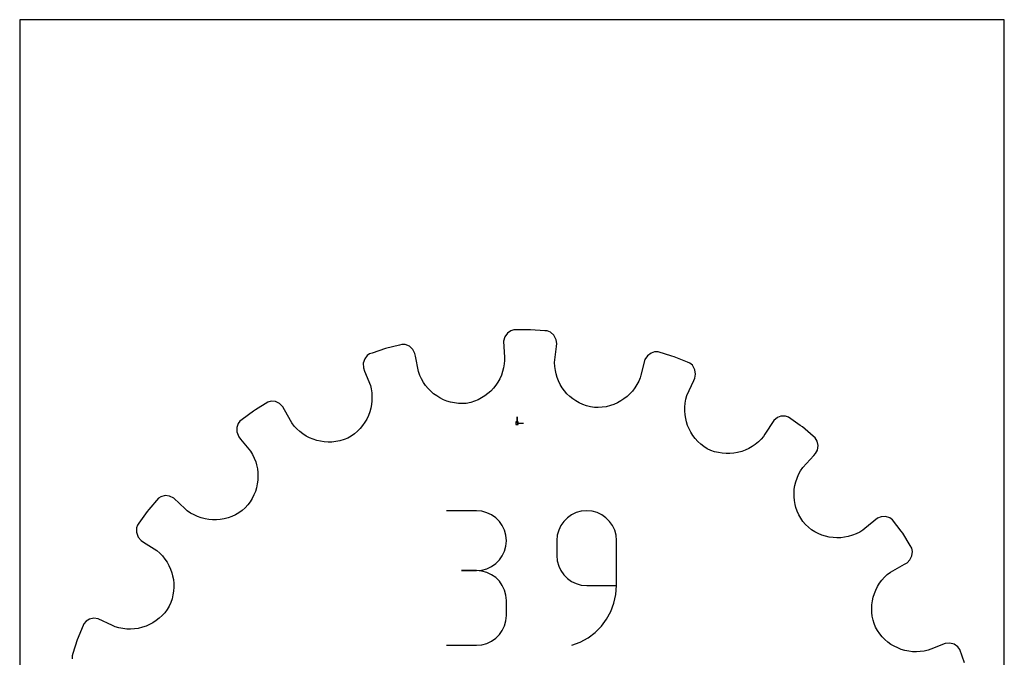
# Model space of a CAD drawing. Extents: x 0 to 216, y 0 to 279.
# Tile 2 of 2: x 0 to 216, y 140 to 279. Entities that reach past the tile are written whole.
import ezdxf

# ---------------------------------------------------------------- set-up
doc = ezdxf.new("R2010")
doc.units = 0

msp = doc.modelspace()

# ---------------------------------------------------------------- linework, layer by layer
at = {"layer": 'annotation', "color": 1}
for p, q in [((109.051908, 190.959435), (109.051908, 192.388185)), ((109.051908, 190.959435), (109.051908, 192.388185)), ((109.051908, 192.388185), (109.051908, 190.959435)), ((109.051908, 190.959435), (110.480658, 190.959435)), ((100.1702, 171.760015), (93.621669, 171.760015)), ((101.347969, 171.654301), (100.1702, 171.760015)), ((102.456209, 171.349649), (101.347969, 171.654301)), ((103.476487, 170.864795), (102.456209, 171.349649)), ((104.39037, 170.218478), (103.476487, 170.864795)), ((121.021858, 170.898323), (120.10767, 170.251068)), ((122.041756, 171.383658), (121.021858, 170.898323)), ((123.148702, 171.688488), (122.041756, 171.383658)), ((124.324035, 171.794228), (123.148702, 171.688488)), ((125.501804, 171.688488), (124.324035, 171.794228)), ((124.324035, 171.794228), (124.324035, 171.794228)), ((126.610044, 171.383658), (125.501804, 171.688488)), ((127.630322, 170.898323), (126.610044, 171.383658)), ((128.544206, 170.251068), (127.630322, 170.898323)), ((105.179427, 169.429435), (104.39037, 170.218478)), ((105.825224, 168.516401), (105.179427, 169.429435)), ((106.309329, 167.498114), (105.825224, 168.516401)), ((118.671067, 168.545134), (118.185972, 167.523626)), ((119.317853, 169.460476), (118.671067, 168.545134)), ((120.10767, 170.251068), (119.317853, 169.460476)), ((129.333262, 169.460476), (128.544206, 170.251068)), ((129.979059, 168.545134), (129.333262, 169.460476)), ((130.463164, 167.523626), (129.979059, 168.545134)), ((106.613309, 166.393312), (106.309329, 167.498114)), ((106.718732, 165.220731), (106.613309, 166.393312)), ((117.881231, 166.414536), (117.775504, 165.23645)), ((118.185972, 167.523626), (117.881231, 166.414536)), ((130.767144, 166.414536), (130.463164, 167.523626)), ((130.872567, 165.23645), (130.767144, 166.414536)), ((106.613309, 164.042645), (106.718732, 165.220731)), ((106.718732, 165.220731), (106.718732, 165.220731)), ((117.775504, 165.23645), (117.775504, 161.957561)), ((130.872567, 155.401633), (130.872567, 165.23645)), ((130.872567, 165.23645), (130.872567, 165.23645)), ((105.825224, 161.912047), (106.309329, 162.933555)), ((106.309329, 162.933555), (106.613309, 164.042645)), ((117.775504, 161.957561), (117.775504, 161.957561)), ((117.775504, 161.957561), (117.881231, 160.779539)), ((103.476487, 159.558858), (104.39037, 160.206113)), ((104.39037, 160.206113), (105.179427, 160.996705)), ((105.179427, 160.996705), (105.825224, 161.912047)), ((117.881231, 160.779539), (118.185972, 159.670619)), ((100.1702, 158.662953), (96.891311, 158.662953)), ((96.891311, 158.662953), (100.1702, 158.662953)), ((100.1702, 158.662953), (101.347969, 158.768693)), ((101.347969, 158.557238), (100.1702, 158.662953)), ((100.1702, 158.662953), (100.1702, 158.662953)), ((101.347969, 158.768693), (102.456209, 159.073523)), ((102.456209, 158.252586), (101.347969, 158.557238)), ((102.456209, 159.073523), (103.476487, 159.558858)), ((103.476487, 157.767733), (102.456209, 158.252586)), ((104.39037, 157.121416), (103.476487, 157.767733)), ((118.185972, 159.670619), (118.671067, 158.649357)), ((118.671067, 158.649357), (119.317853, 157.734306)), ((119.317853, 157.734306), (120.10767, 156.944022)), ((105.179427, 156.332372), (104.39037, 157.121416)), ((105.825224, 155.419338), (105.179427, 156.332372)), ((120.10767, 156.944022), (121.021858, 156.297058)), ((121.021858, 156.297058), (122.041756, 155.811969)), ((122.041756, 155.811969), (123.148702, 155.507309)), ((123.148702, 155.507309), (124.324035, 155.401633)), ((106.309329, 154.401052), (105.825224, 155.419338)), ((106.613309, 153.29625), (106.309329, 154.401052)), ((106.718732, 152.123668), (106.613309, 153.29625)), ((124.324035, 155.401633), (130.872567, 155.401633)), ((130.30446, 151.502244), (130.72758, 153.413346)), ((130.72758, 153.413346), (130.872567, 155.401633)), ((106.718732, 148.844779), (106.718732, 152.123668)), ((106.718732, 152.123668), (106.718732, 152.123668)), ((129.620971, 149.692362), (130.30446, 151.502244)), ((128.694875, 148.007732), (129.620971, 149.692362)), ((106.309329, 146.56665), (106.613309, 147.671711)), ((106.613309, 147.671711), (106.718732, 148.844779)), ((127.543936, 146.47239), (128.694875, 148.007732)), ((105.179427, 144.635314), (105.825224, 145.548287)), ((105.825224, 145.548287), (106.309329, 146.56665)), ((124.638576, 143.945703), (126.185915, 145.110369)), ((126.185915, 145.110369), (127.543936, 146.47239)), ((101.347969, 142.411148), (102.456209, 142.715648)), ((102.456209, 142.715648), (103.476487, 143.200304)), ((103.476487, 143.200304), (104.39037, 143.846423)), ((104.39037, 143.846423), (105.179427, 144.635314)), ((121.046996, 142.30457), (122.919682, 143.002425)), ((122.919682, 143.002425), (124.638576, 143.945703)), ((93.621669, 142.305495), (100.1702, 142.305495)), ((100.1702, 142.305495), (101.347969, 142.411148)), ((100.1702, 142.305495), (100.1702, 142.305495)), ((121.046996, 142.30457), (121.046996, 142.30457))]:
    msp.add_line(p, q, dxfattribs=at)
at = {"layer": 'boundary', "color": 5}
for p, q in [((106.374263, 209.8742), (106.104357, 208.912723)), ((106.943909, 210.665691), (106.374263, 209.8742)), ((107.713146, 211.207828), (106.943909, 210.665691)), ((108.316122, 211.397854), (107.713146, 211.207828)), ((111.443698, 211.430444), (108.316122, 211.397854)), ((112.007266, 211.436317), (111.443698, 211.430444)), ((115.127761, 211.22333), (112.007266, 211.436317)), ((115.690053, 211.184952), (115.127761, 211.22333)), ((116.387554, 210.920202), (115.690053, 211.184952)), ((117.131107, 210.276567), (116.387554, 210.920202)), ((117.64004, 209.268963), (117.131107, 210.276567)), ((80.224227, 207.338126), (77.259778, 206.341104)), ((83.257565, 208.100275), (80.224227, 207.338126)), ((83.804152, 208.237609), (83.257565, 208.100275)), ((84.549344, 208.200872), (83.804152, 208.237609)), ((85.455806, 207.818905), (84.549344, 208.200872)), ((86.179901, 207.154709), (85.455806, 207.818905)), ((106.104357, 208.912723), (106.28449, 205.337341)), ((117.298989, 204.269319), (117.705977, 207.810278)), ((117.780093, 208.424134), (117.64004, 209.268963)), ((117.705977, 207.810278), (117.780093, 208.424134)), ((76.211034, 205.794198), (75.646746, 205.040786)), ((76.725604, 206.161447), (76.211034, 205.794198)), ((77.259778, 206.341104), (76.725604, 206.161447)), ((86.645235, 206.25765), (86.179901, 207.154709)), ((86.764431, 205.650938), (86.645235, 206.25765)), ((87.42592, 202.283934), (86.764431, 205.650938)), ((106.28449, 205.337341), (106.323076, 204.720204)), ((137.660879, 205.766662), (137.107308, 204.936049)), ((138.44769, 206.344062), (137.660879, 205.766662)), ((139.232808, 206.622774), (138.44769, 206.344062)), ((139.978733, 206.61607), (139.232808, 206.622774)), ((142.963381, 205.680642), (139.978733, 206.61607)), ((143.501194, 205.512085), (142.963381, 205.680642)), ((146.403197, 204.345315), (143.501194, 205.512085)), ((75.646746, 205.040786), (75.349416, 204.111927)), ((75.349416, 204.111927), (75.389888, 203.11422)), ((75.389888, 203.11422), (75.631473, 202.385603)), ((106.113814, 203.120781), (105.900573, 202.288525)), ((106.255656, 203.97778), (106.113814, 203.120781)), ((106.323076, 204.720204), (106.255656, 203.97778)), ((117.338792, 203.392478), (117.298989, 204.269319)), ((117.453242, 202.534299), (117.338792, 203.392478)), ((137.107308, 204.936049), (136.173774, 201.479934)), ((146.926119, 204.135072), (146.403197, 204.345315)), ((147.507544, 203.667504), (146.926119, 204.135072)), ((148.045896, 202.678879), (147.507544, 203.667504)), ((75.631473, 202.385603), (76.893435, 199.194721)), ((87.724566, 201.455901), (87.42592, 202.283934)), ((88.089232, 200.668622), (87.724566, 201.455901)), ((105.619325, 201.484889), (105.273261, 200.713579)), ((105.900573, 202.288525), (105.619325, 201.484889)), ((117.601724, 201.822147), (117.453242, 202.534299)), ((117.846497, 201.007576), (117.601724, 201.822147)), ((118.157486, 200.221479), (117.846497, 201.007576)), ((136.019756, 200.881051), (135.726261, 200.195776)), ((136.173774, 201.479934), (136.019756, 200.881051)), ((147.800434, 200.302394), (148.060645, 200.863343)), ((148.188416, 201.710078), (148.045896, 202.678879)), ((148.060645, 200.863343), (148.188416, 201.710078)), ((76.893435, 199.194721), (77.058888, 198.467758)), ((88.515598, 199.923697), (88.089232, 200.668622)), ((89.000158, 199.224561), (88.515598, 199.923697)), ((89.538986, 198.573365), (89.000158, 199.224561)), ((104.398168, 199.280255), (103.875673, 198.625728)), ((104.865226, 199.977719), (104.398168, 199.280255)), ((105.273261, 200.713579), (104.865226, 199.977719)), ((118.532056, 199.468344), (118.157486, 200.221479)), ((118.967004, 198.750674), (118.532056, 199.468344)), ((119.4599, 198.073614), (118.967004, 198.750674)), ((134.866366, 198.698808), (134.350619, 198.021529)), ((135.326421, 199.424605), (134.866366, 198.698808)), ((135.726261, 200.195776), (135.326421, 199.424605)), ((146.318986, 197.060306), (147.800434, 200.302394)), ((77.058888, 198.467758), (77.188511, 197.608791)), ((77.188511, 197.608791), (77.242845, 196.751452)), ((77.242845, 196.751452), (77.223809, 195.900249)), ((90.12785, 197.972416), (89.538986, 198.573365)), ((90.763228, 197.424411), (90.12785, 197.972416)), ((91.441083, 196.932293), (90.763228, 197.424411)), ((92.15788, 196.498775), (91.441083, 196.932293)), ((92.909261, 196.125478), (92.15788, 196.498775)), ((101.291174, 196.502435), (100.536852, 196.112364)), ((102.005184, 196.951989), (101.291174, 196.502435)), ((102.676258, 197.458306), (102.005184, 196.951989)), ((103.300736, 198.017419), (102.676258, 197.458306)), ((103.875673, 198.625728), (103.300736, 198.017419)), ((120.007099, 197.43914), (119.4599, 198.073614)), ((120.606576, 196.852169), (120.007099, 197.43914)), ((121.255047, 196.316021), (120.606576, 196.852169)), ((133.167514, 196.820979), (132.508119, 196.302374)), ((133.782993, 197.394831), (133.167514, 196.820979)), ((134.350619, 198.021529), (133.782993, 197.394831)), ((146.085887, 196.21412), (146.318986, 197.060306)), ((54.389967, 195.58113), (51.740274, 193.919227)), ((55.109992, 195.77677), (54.389967, 195.58113)), ((56.089866, 195.693421), (55.109992, 195.77677)), ((56.983635, 195.285447), (56.089866, 195.693421)), ((57.703574, 194.576059), (56.983635, 195.285447)), ((59.373265, 191.578119), (57.703574, 194.576059)), ((77.133008, 195.059482), (76.972598, 194.233336)), ((77.223809, 195.900249), (77.133008, 195.059482)), ((93.691575, 195.815903), (92.909261, 196.125478)), ((94.501037, 195.572138), (93.691575, 195.815903)), ((95.333662, 195.397105), (94.501037, 195.572138)), ((96.18587, 195.293528), (95.333662, 195.397105)), ((97.053169, 195.263094), (96.18587, 195.293528)), ((97.931842, 195.308602), (97.053169, 195.263094)), ((98.919821, 195.525816), (97.931842, 195.308602)), ((99.745409, 195.785768), (98.919821, 195.525816)), ((100.536852, 196.112364), (99.745409, 195.785768)), ((121.949462, 195.833881), (121.255047, 196.316021)), ((122.687233, 195.410206), (121.949462, 195.833881)), ((123.465423, 195.04811), (122.687233, 195.410206)), ((124.281137, 194.751484), (123.465423, 195.04811)), ((125.131199, 194.523565), (124.281137, 194.751484)), ((126.005058, 194.427176), (125.131199, 194.523565)), ((126.872354, 194.408158), (126.005058, 194.427176)), ((127.728247, 194.463069), (126.872354, 194.408158)), ((128.569029, 194.590141), (127.728247, 194.463069)), ((129.512679, 194.827299), (128.569029, 194.590141)), ((130.307276, 195.101378), (129.512679, 194.827299)), ((131.074022, 195.440179), (130.307276, 195.101378)), ((131.809016, 195.841282), (131.074022, 195.440179)), ((132.508119, 196.302374), (131.809016, 195.841282)), ((145.840126, 193.660721), (145.848022, 194.509786)), ((145.848022, 194.509786), (145.929403, 195.362404)), ((145.929403, 195.362404), (146.085887, 196.21412)), ((51.262817, 193.619764), (48.751729, 191.755015)), ((51.740274, 193.919227), (51.262817, 193.619764)), ((76.449114, 192.642452), (76.090394, 191.885916)), ((76.74376, 193.426311), (76.449114, 192.642452)), ((76.972598, 194.233336), (76.74376, 193.426311)), ((145.903824, 192.818759), (145.840126, 193.660721)), ((146.037427, 191.988625), (145.903824, 192.818759)), ((166.147368, 192.192747), (165.363951, 191.573497)), ((166.923699, 192.494306), (166.147368, 192.192747)), ((167.906655, 192.520868), (166.923699, 192.494306)), ((168.614142, 192.284138), (167.906655, 192.520868)), ((171.163554, 190.472104), (168.614142, 192.284138)), ((47.92304, 190.910985), (47.619609, 190.020178)), ((47.619609, 190.020178), (47.623711, 189.044831)), ((48.299248, 191.418999), (47.92304, 190.910985)), ((48.751729, 191.755015), (48.299248, 191.418999)), ((59.674132, 191.03791), (59.373265, 191.578119)), ((60.214079, 190.342969), (59.674132, 191.03791)), ((60.804286, 189.706601), (60.214079, 190.342969)), ((75.187375, 190.472475), (74.647379, 189.82388)), ((75.669272, 191.161128), (75.187375, 190.472475)), ((76.090394, 191.885916), (75.669272, 191.161128)), ((146.200151, 191.296406), (146.037427, 191.988625)), ((146.459647, 190.500415), (146.200151, 191.296406)), ((146.784344, 189.728123), (146.459647, 190.500415)), ((165.363951, 191.573497), (163.408086, 188.574963)), ((171.622941, 190.145588), (171.163554, 190.472104)), ((174.022301, 188.139045), (171.622941, 190.145588)), ((47.623711, 189.044831), (48.031551, 187.96665)), ((48.031551, 187.96665), (48.425494, 187.490077)), ((61.43959, 189.130487), (60.804286, 189.706601)), ((62.116419, 188.615049), (61.43959, 189.130487)), ((62.830319, 188.161894), (62.116419, 188.615049)), ((63.575996, 187.772464), (62.830319, 188.161894)), ((72.69372, 188.16249), (71.938174, 187.717398)), ((73.398435, 188.664696), (72.69372, 188.16249)), ((74.050536, 189.219788), (73.398435, 188.664696)), ((74.647379, 189.82388), (74.050536, 189.219788)), ((147.172794, 188.984145), (146.784344, 189.728123)), ((147.624015, 188.274311), (147.172794, 188.984145)), ((148.135382, 187.60085), (147.624015, 188.274311)), ((163.076547, 188.05299), (162.585852, 187.492223)), ((163.408086, 188.574963), (163.076547, 188.05299)), ((174.45465, 187.777479), (174.022301, 188.139045)), ((48.425494, 187.490077), (50.611716, 184.845287)), ((64.349559, 187.447972), (63.575996, 187.772464)), ((65.146261, 187.189493), (64.349559, 187.447972)), ((65.962164, 186.998192), (65.146261, 187.189493)), ((66.79205, 186.875624), (65.962164, 186.998192)), ((67.631921, 186.82283), (66.79205, 186.875624)), ((68.477194, 186.841175), (67.631921, 186.82283)), ((69.323213, 186.931912), (68.477194, 186.841175)), ((70.165423, 187.09639), (69.323213, 186.931912)), ((71.125259, 187.383724), (70.165423, 187.09639)), ((71.938174, 187.717398), (71.125259, 187.383724)), ((148.706239, 186.970191), (148.135382, 187.60085)), ((149.334271, 186.385111), (148.706239, 186.970191)), ((150.018275, 185.850843), (149.334271, 186.385111)), ((150.756308, 185.371492), (150.018275, 185.850843)), ((160.605736, 185.849659), (159.872112, 185.428852)), ((161.305515, 186.334249), (160.605736, 185.849659)), ((161.96722, 186.882304), (161.305515, 186.334249)), ((162.585852, 187.492223), (161.96722, 186.882304)), ((174.897346, 187.007161), (174.45465, 187.777479)), ((175.069728, 186.046709), (174.897346, 187.007161)), ((174.905649, 185.080948), (175.069728, 186.046709)), ((50.611716, 184.845287), (51.062288, 184.089799)), ((51.062288, 184.089799), (51.440379, 183.308875)), ((151.558063, 185.010226), (150.756308, 185.371492)), ((152.37652, 184.723508), (151.558063, 185.010226)), ((153.207592, 184.511286), (152.37652, 184.723508)), ((154.04656, 184.372344), (153.207592, 184.511286)), ((154.889092, 184.305998), (154.04656, 184.372344)), ((155.730328, 184.310351), (154.889092, 184.305998)), ((156.565679, 184.384857), (155.730328, 184.310351)), ((157.390912, 184.528789), (156.565679, 184.384857)), ((158.321989, 184.783694), (157.390912, 184.528789)), ((159.109525, 185.073383), (158.321989, 184.783694)), ((159.872112, 185.428852), (159.109525, 185.073383)), ((171.691188, 181.236818), (174.101951, 183.862503)), ((174.101951, 183.862503), (174.522765, 184.315602)), ((174.522765, 184.315602), (174.905649, 185.080948)), ((51.440379, 183.308875), (51.746197, 182.50704)), ((51.746197, 182.50704), (51.944383, 181.814009)), ((51.944383, 181.814009), (52.117585, 180.986466)), ((52.117585, 180.986466), (52.219922, 180.151324)), ((52.252196, 179.312833), (52.213948, 178.476461)), ((52.219922, 180.151324), (52.252196, 179.312833)), ((170.455077, 178.956508), (170.796085, 179.742477)), ((170.796085, 179.742477), (171.208097, 180.504156)), ((171.208097, 180.504156), (171.691188, 181.236818)), ((52.106672, 177.646016), (51.929955, 176.826649)), ((52.213948, 178.476461), (52.106672, 177.646016)), ((169.856001, 176.500079), (169.98515, 177.330625)), ((169.98515, 177.330625), (170.184902, 178.151313)), ((170.184902, 178.151313), (170.455077, 178.956508)), ((31.907935, 175.086862), (30.950468, 174.863197)), ((32.884959, 174.974642), (31.907935, 175.086862)), ((33.788215, 174.522765), (32.884959, 174.974642)), ((51.371457, 175.238934), (50.99006, 174.480197)), ((51.6844, 176.02287), (51.371457, 175.238934)), ((51.929955, 176.826649), (51.6844, 176.02287)), ((169.797117, 175.663796), (169.856001, 176.500079)), ((169.808119, 174.826529), (169.797117, 175.663796)), ((30.421631, 174.517027), (28.319794, 172.055289)), ((30.950468, 174.863197), (30.421631, 174.517027)), ((36.302729, 172.187418), (33.788215, 174.522765)), ((50.026541, 173.055326), (49.445211, 172.398562)), ((50.54174, 173.750729), (50.026541, 173.055326)), ((50.99006, 174.480197), (50.54174, 173.750729)), ((169.888941, 173.992882), (169.808119, 174.826529)), ((170.039516, 173.167577), (169.888941, 173.992882)), ((170.217152, 172.477525), (170.039516, 173.167577)), ((27.958229, 171.622941), (26.146195, 169.073528)), ((28.319794, 172.055289), (27.958229, 171.622941)), ((36.755828, 171.766603), (36.302729, 172.187418)), ((37.483951, 171.272658), (36.755828, 171.766603)), ((38.241798, 170.849803), (37.483951, 171.272658)), ((39.024753, 170.497968), (38.241798, 170.849803)), ((47.315534, 170.90711), (46.542942, 170.548894)), ((48.061622, 171.334059), (47.315534, 170.90711)), ((48.77557, 171.829934), (48.061622, 171.334059)), ((49.445211, 172.398562), (48.77557, 171.829934)), ((170.495802, 171.679431), (170.217152, 172.477525)), ((170.843532, 170.902931), (170.495802, 171.679431)), ((171.259943, 170.152032), (170.843532, 170.902931)), ((25.819678, 168.614142), (25.619093, 168.014675)), ((26.146195, 169.073528), (25.819678, 168.614142)), ((39.827445, 170.217047), (39.024753, 170.497968)), ((40.646533, 170.006509), (39.827445, 170.217047)), ((41.476092, 169.866621), (40.646533, 170.006509)), ((42.312118, 169.797065), (41.476092, 169.866621)), ((43.14983, 169.797405), (42.312118, 169.797065)), ((43.984626, 169.867576), (43.14983, 169.797405)), ((44.811897, 170.007507), (43.984626, 169.867576)), ((45.748145, 170.259696), (44.811897, 170.007507)), ((46.542942, 170.548894), (45.748145, 170.259696)), ((171.745375, 169.432641), (171.259943, 170.152032)), ((172.299203, 168.748902), (171.745375, 169.432641)), ((172.949963, 168.157497), (172.299203, 168.748902)), ((188.108397, 170.133254), (185.32186, 167.886043)), ((188.895032, 170.471716), (188.108397, 170.133254)), ((189.876155, 170.526669), (188.895032, 170.471716)), ((190.819445, 170.248567), (189.876155, 170.526669)), ((191.419, 169.804569), (190.819445, 170.248567)), ((193.283748, 167.293481), (191.419, 169.804569)), ((25.619093, 168.014675), (25.605456, 167.073778)), ((25.605456, 167.073778), (25.965408, 166.007478)), ((173.640049, 167.632079), (172.949963, 168.157497)), ((174.364959, 167.17359), (173.640049, 167.632079)), ((175.119719, 166.781706), (174.364959, 167.17359)), ((175.900526, 166.458511), (175.119719, 166.781706)), ((176.701825, 166.202464), (175.900526, 166.458511)), ((182.629465, 166.404312), (181.689129, 166.123722)), ((183.428108, 166.721165), (182.629465, 166.404312)), ((184.205148, 167.110323), (183.428108, 166.721165)), ((184.845287, 167.492101), (184.205148, 167.110323)), ((185.32186, 167.886043), (184.845287, 167.492101)), ((193.619764, 166.841), (193.283748, 167.293481)), ((195.281666, 164.191307), (193.619764, 166.841)), ((25.965408, 166.007478), (26.632114, 165.247991)), ((26.632114, 165.247991), (27.154087, 164.916453)), ((27.154087, 164.916453), (30.050827, 163.076547)), ((177.519372, 166.015127), (176.701825, 166.202464)), ((178.348833, 165.897355), (177.519372, 166.015127)), ((179.184749, 165.848324), (178.348833, 165.897355)), ((180.023652, 165.869919), (179.184749, 165.848324)), ((180.85985, 165.961457), (180.023652, 165.869919)), ((181.689129, 166.123722), (180.85985, 165.961457)), ((195.611, 163.603915), (195.281666, 164.191307)), ((30.050827, 163.076547), (30.71264, 162.497432)), ((30.71264, 162.497432), (31.313208, 161.871679)), ((195.764044, 162.844216), (195.611, 163.603915)), ((195.631131, 161.877489), (195.764044, 162.844216)), ((31.313208, 161.871679), (31.851801, 161.203495)), ((31.851801, 161.203495), (32.32666, 160.498024)), ((32.32666, 160.498024), (32.737727, 159.759327)), ((190.931806, 158.347245), (194.03585, 160.099376)), ((194.03585, 160.099376), (194.576059, 160.400243)), ((194.576059, 160.400243), (195.177137, 161.01026)), ((195.177137, 161.01026), (195.631131, 161.877489)), ((32.737727, 159.759327), (33.083177, 158.992435)), ((33.083177, 158.992435), (33.362818, 158.201179)), ((33.362818, 158.201179), (33.542627, 157.514625)), ((189.61864, 157.202532), (190.245808, 157.799624)), ((190.245808, 157.799624), (190.931806, 158.347245)), ((33.542627, 157.514625), (33.696984, 156.691676)), ((33.696984, 156.691676), (33.782091, 155.857871)), ((33.782091, 155.857871), (33.797154, 155.017533)), ((188.102436, 155.159647), (188.545861, 155.878398)), ((188.545861, 155.878398), (189.05179, 156.560888)), ((189.05179, 156.560888), (189.61864, 157.202532)), ((33.613745, 153.335687), (33.412711, 152.503409)), ((33.741602, 154.175199), (33.613745, 153.335687)), ((33.797154, 155.017533), (33.741602, 154.175199)), ((187.160285, 152.832982), (187.408507, 153.632616)), ((187.408507, 153.632616), (187.722921, 154.409712)), ((187.722921, 154.409712), (188.102436, 155.159647)), ((33.137367, 151.683026), (32.787483, 150.878721)), ((33.412711, 152.503409), (33.137367, 151.683026)), ((186.825631, 150.342839), (186.867563, 151.183534)), ((186.867563, 151.183534), (186.979479, 152.014945)), ((186.979479, 152.014945), (187.160285, 152.832982)), ((31.800279, 149.438705), (31.222957, 148.802127)), ((32.326162, 150.130959), (31.800279, 149.438705)), ((32.787483, 150.878721), (32.326162, 150.130959)), ((186.855029, 149.497451), (186.825631, 150.342839)), ((186.957025, 148.652014), (186.855029, 149.497451)), ((14.040134, 147.014892), (12.801976, 144.024116)), ((14.564801, 147.585186), (14.040134, 147.014892)), ((15.277859, 148.016066), (14.564801, 147.585186)), ((16.241163, 148.211439), (15.277859, 148.016066)), ((17.240474, 148.060645), (16.241163, 148.211439)), ((20.353511, 146.616578), (17.240474, 148.060645)), ((28.489285, 146.843654), (27.721316, 146.509222)), ((29.22805, 147.241688), (28.489285, 146.843654)), ((29.93233, 147.702091), (29.22805, 147.241688)), ((30.599257, 148.222541), (29.93233, 147.702091)), ((31.222957, 148.802127), (30.599257, 148.222541)), ((187.132913, 147.811004), (186.957025, 148.652014)), ((187.335602, 147.104041), (187.132913, 147.811004)), ((187.650787, 146.28218), (187.335602, 147.104041)), ((20.91446, 146.356367), (20.353511, 146.616578)), ((21.759694, 146.111535), (20.91446, 146.356367)), ((22.611164, 145.943549), (21.759694, 146.111535)), ((23.464246, 145.850902), (22.611164, 145.943549)), ((24.314283, 145.832034), (23.464246, 145.850902)), ((25.157949, 145.885034), (24.314283, 145.832034)), ((25.990459, 146.008105), (25.157949, 145.885034)), ((26.928943, 146.239772), (25.990459, 146.008105)), ((27.721316, 146.509222), (26.928943, 146.239772)), ((188.087059, 145.51891), (187.650787, 146.28218)), ((188.581103, 144.806228), (188.087059, 145.51891)), ((189.128608, 144.145729), (188.581103, 144.806228)), ((12.591732, 143.501194), (11.656305, 140.516547)), ((12.801976, 144.024116), (12.591732, 143.501194)), ((189.725799, 143.54023), (189.128608, 144.145729)), ((190.368189, 142.991429), (189.725799, 143.54023)), ((191.051223, 142.50029), (190.368189, 142.991429)), ((191.771059, 142.069681), (191.051223, 142.50029)), ((202.960579, 142.699741), (199.769696, 141.437779)), ((203.966868, 142.792666), (202.960579, 142.699741)), ((204.916951, 142.542044), (203.966868, 142.792666)), ((205.728022, 141.985505), (204.916951, 142.542044)), ((11.656305, 140.516547), (11.487747, 139.978734)), ((192.523326, 141.701214), (191.771059, 142.069681)), ((193.303555, 141.396587), (192.523326, 141.701214)), ((194.107555, 141.157325), (193.303555, 141.396587)), ((194.931371, 140.98634), (194.107555, 141.157325)), ((195.770446, 140.884618), (194.931371, 140.98634)), ((196.620602, 140.854422), (195.770446, 140.884618)), ((197.477615, 140.897321), (196.620602, 140.854422)), ((198.336763, 141.015115), (197.477615, 140.897321)), ((199.19472, 141.210382), (198.336763, 141.015115)), ((199.769696, 141.437779), (199.19472, 141.210382)), ((206.161447, 141.378212), (205.728022, 141.985505)), ((207.158469, 138.413764), (206.161447, 141.378212)), ((11.487747, 139.978734), (11.482066, 139.346697))]:
    msp.add_line(p, q, dxfattribs=at)
at = {"layer": 'frame', "color": 5}
for p, q in [((215.9, 279.4), (0, 279.4)), ((0, 279.4), (0, 0)), ((215.9, 0), (215.9, 279.4))]:
    msp.add_line(p, q, dxfattribs=at)
at = {"layer": 'hole', "color": 5}
for p, q in [((109.337658, 191.245185), (108.766158, 191.245185)), ((108.766158, 191.245185), (108.766158, 190.673685)), ((108.766158, 190.673685), (109.337658, 190.673685)), ((109.337658, 190.673685), (109.337658, 191.245185))]:
    msp.add_line(p, q, dxfattribs=at)

doc.saveas('drawing.dxf')
